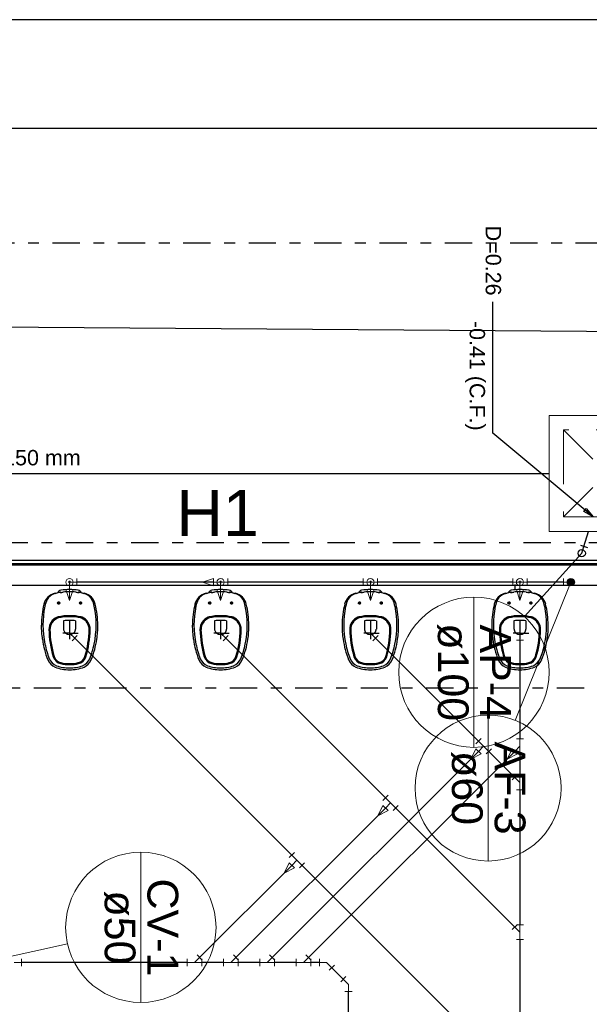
# Model space of a CAD drawing. Header units: millimetres. Extents: x 0 to 354, y 0 to 59.
# Tile 11 of 84: x 25 to 30, y 50 to 59. Entities that reach past the tile are written whole.
import ezdxf

# ---------------------------------------------------------------- set-up
doc = ezdxf.new("R2010")
doc.units = ezdxf.units.MM
doc.linetypes.add('DASHDOT', pattern=[1, 0.5, -0.25, 0, -0.25])
doc.linetypes.add('DASHED', pattern=[0.75, 0.5, -0.25])
for name, color, linetype, lineweight in [('AF-Colunas', 152, 'Continuous', 30), ('AF-Conexões detalhe', 152, 'Continuous', 20), ('AF-Indicação coluna', 2, 'Continuous', 20), ('AF-Textos coluna', 2, 'Continuous', 20), ('AF-Tubos detalhe', 152, 'Continuous', 30), ('AP-Colunas', 196, 'Continuous', 30), ('AP-Indicação coluna', 2, 'Continuous', 20), ('AP-Textos coluna', 2, 'Continuous', 20), ('AP-Textos tubo', 1, 'Continuous', 20), ('AP-Tubos', 196, 'Continuous', 30), ('CV-Conexões detalhe', 32, 'Continuous', 20), ('CV-Indicação coluna', 2, 'Continuous', 20), ('CV-Textos coluna', 2, 'Continuous', 20), ('CV-Tubos detalhe', 32, 'Continuous', 30), ('DI-Detalhes', 1, 'Continuous', 30), ('Simbolos', 3, 'Continuous', 20), ('SIMBOLOS INT', 1, 'Continuous', 30), ('Simbolos_int', 1, 'Continuous', 5), ('TQ-Conexões detalhe', 32, 'Continuous', 20), ('TQ-Tubos detalhe', 32, 'Continuous', 30)]:
    doc.layers.add(name, color=color, linetype=linetype, lineweight=lineweight)
doc.styles.add('Arial', font='arial.ttf')
doc.styles.get("Standard").update_dxf_attribs({"font": 'arial.ttf'})
doc.dimstyles.get("Standard").update_dxf_attribs({"dimtxt": 0.18, "dimasz": 0.18, "dimexe": 0.18, "dimexo": 0.0625, "dimgap": 0.09, "dimtad": 0, "dimtih": 1, "dimtoh": 1, "dimdec": 4, "dimzin": 0, "dimdsep": 46, "dimtxsty": 'Standard', "dimcen": 0.09, "dimadec": 0, "dimazin": 0, "dimtfac": 1, "dimtdec": 4, "dimtofl": 0, "dimtmove": 0, "dimatfit": 3, "dimfxl": 1, "dimtolj": 1, "dimtzin": 0, "dimarcsym": 0})

msp = doc.modelspace()

# ---------------------------------------------------------------- linework, layer by layer
at = {"color": 1}
for p, q in [((41.977, 54.4322), (3.4035, 54.4322)), ((3.4035, 54.4062), (41.977, 54.4062)), ((3.4035, 54.3922), (41.977, 54.3922)), ((30.324, 54.3922), (24.857, 54.3922)), ((24.857, 54.2062), (30.324, 54.2062)), ((29.571, 54.2122), (29.571, 54.1592))]:
    msp.add_line(p, q, dxfattribs=at)
at = {"color": 2}
msp.add_lwpolyline([(0, 59.4), (0, 0), (84.1, 0), (84.1, 59.4)], close=True, dxfattribs=at)
at = {"color": 6}
msp.add_lwpolyline([(2.5, 58.4), (2.5, 1), (83.1, 1), (83.1, 58.4)], close=True, dxfattribs=at)
at = {"color": 1, "linetype": 'Continuous'}
msp.add_lwpolyline([(57.889, 56.3342), (3.4035, 56.7323)], dxfattribs=at)
at = {"layer": 'AF-Colunas', "linetype": 'Continuous', "const_width": 0.0333}
msp.add_lwpolyline([(30.0839, 54.2163, 1), (30.0839, 54.2496, 1)], format="xyb", close=True, dxfattribs=at)
at = {"layer": 'AF-Colunas', "linetype": 'Continuous'}
msp.add_circle((30.0839, 54.2329), 0.0333, dxfattribs=at)
at = {"layer": 'AF-Conexões detalhe', "linetype": 'Continuous'}
for p, q in [((25.5511, 54.2663), (25.5511, 54.1997)), ((26.8038, 54.2663), (26.7038, 54.233)), ((26.8038, 54.2663), (26.8038, 54.1997)), ((26.9371, 54.2663), (26.9371, 54.1997)), ((28.1779, 54.2663), (28.1779, 54.1997)), ((28.3112, 54.2663), (28.3112, 54.1997)), ((29.5507, 54.1995), (29.5507, 54.2662)), ((29.684, 54.2662), (29.684, 54.1995)), ((30.0172, 54.2662), (30.0172, 54.1995)), ((25.4844, 54.233), (25.5511, 54.233)), ((25.4844, 54.233), (25.4844, 54.0663)), ((26.8038, 54.1997), (26.7038, 54.233)), ((26.8704, 54.233), (26.8038, 54.233)), ((26.8704, 54.233), (26.9371, 54.233)), ((26.8704, 54.233), (26.8704, 54.0663)), ((28.2446, 54.233), (28.1779, 54.233)), ((28.2446, 54.233), (28.3112, 54.233)), ((28.2446, 54.233), (28.2446, 54.0663)), ((29.6174, 54.2329), (29.5507, 54.2329)), ((29.6174, 54.2329), (29.684, 54.2329)), ((29.6174, 54.2329), (29.6174, 54.0662)), ((30.0839, 54.2329), (30.0172, 54.2329)), ((25.5178, 54.1663), (25.4511, 54.1663)), ((25.4511, 54.1663), (25.4844, 54.0663)), ((25.5178, 54.1663), (25.4844, 54.0663)), ((26.9038, 54.1663), (26.8371, 54.1663)), ((26.8371, 54.1663), (26.8704, 54.0663)), ((26.9038, 54.1663), (26.8704, 54.0663)), ((28.2779, 54.1663), (28.2112, 54.1663)), ((28.2112, 54.1663), (28.2446, 54.0663)), ((28.2779, 54.1663), (28.2446, 54.0663)), ((29.6507, 54.1662), (29.584, 54.1662)), ((29.584, 54.1662), (29.6174, 54.0662)), ((29.6507, 54.1662), (29.6174, 54.0662))]:
    msp.add_line(p, q, dxfattribs=at)
for centre in [(25.4844, 54.233), (25.4844, 54.233), (25.4844, 54.233), (26.8704, 54.233), (26.8704, 54.233), (26.8704, 54.233), (28.2446, 54.233), (28.2446, 54.233), (28.2446, 54.233), (29.6174, 54.2329), (29.6174, 54.2329), (29.6174, 54.2329), (30.0839, 54.2329), (30.0839, 54.2329)]:
    msp.add_circle(centre, 0.0333, dxfattribs=at)
at = {"layer": 'AF-Indicação coluna'}
for p, q in [((30.0839, 54.2329), (29.5741, 52.9637)), ((29.3244, 53.012), (29.3244, 51.672))]:
    msp.add_line(p, q, dxfattribs=at)
msp.add_circle((29.3244, 52.342), 0.67, dxfattribs=at)
at = {"layer": 'AF-Tubos detalhe'}
for p, q in [((26.8038, 54.233), (25.5511, 54.233)), ((28.1779, 54.233), (26.9371, 54.233)), ((29.5507, 54.2329), (28.3112, 54.233)), ((30.0172, 54.2329), (29.684, 54.2329))]:
    msp.add_line(p, q, dxfattribs=at)
at = {"layer": 'AP-Colunas', "linetype": 'Continuous'}
for p, q in [((30.1724, 54.5725), (30.2359, 54.5523)), ((30.184, 54.4989), (30.2042, 54.5624))]:
    msp.add_line(p, q, dxfattribs=at)
msp.add_circle((30.184, 54.4989), 0.0333, dxfattribs=at)
at = {"layer": 'AP-Indicação coluna'}
for p, q in [((30.184, 54.4989), (29.6581, 53.9178)), ((29.195, 54.0962), (29.195, 52.7162))]:
    msp.add_line(p, q, dxfattribs=at)
msp.add_circle((29.195, 53.4062), 0.69, dxfattribs=at)
at = {"layer": 'AP-Tubos'}
for p, q in [((19.4832, 55.2322), (29.884, 55.2322)), ((30.2042, 54.5624), (30.2476, 54.6992))]:
    msp.add_line(p, q, dxfattribs=at)
at = {"layer": 'CV-Conexões detalhe', "linetype": 'Continuous'}
for p, q in [((24.977, 50.7392), (25.0436, 50.7392)), ((25.0436, 50.7725), (25.0436, 50.7059)), ((26.5636, 50.7725), (26.5636, 50.7059)), ((26.6303, 50.7392), (26.5636, 50.7392)), ((26.6303, 50.7392), (26.6775, 50.7863)), ((26.6303, 50.7392), (26.697, 50.7392)), ((26.6539, 50.8099), (26.701, 50.7628)), ((26.697, 50.7725), (26.697, 50.7059)), ((26.897, 50.7725), (26.897, 50.7059)), ((26.9636, 50.7392), (26.897, 50.7392)), ((26.9636, 50.7392), (27.0108, 50.7863)), ((26.9636, 50.7392), (27.0303, 50.7392)), ((26.9872, 50.8099), (27.0344, 50.7628)), ((27.0303, 50.7725), (27.0303, 50.7059)), ((27.2303, 50.7725), (27.2303, 50.7059)), ((27.297, 50.7392), (27.2303, 50.7392)), ((27.297, 50.7392), (27.3441, 50.7863)), ((27.297, 50.7392), (27.3636, 50.7392)), ((27.3205, 50.8099), (27.3677, 50.7628)), ((27.3636, 50.7725), (27.3636, 50.7059)), ((27.5636, 50.7725), (27.5636, 50.7059)), ((27.6303, 50.7392), (27.5636, 50.7392)), ((27.6303, 50.7392), (27.6774, 50.7863)), ((27.6303, 50.7392), (27.697, 50.7392)), ((27.6539, 50.8099), (27.701, 50.7628)), ((27.697, 50.7725), (27.697, 50.7059)), ((27.7766, 50.7725), (27.7766, 50.7059)), ((27.8433, 50.7392), (27.7766, 50.7392)), ((27.8433, 50.7392), (27.8904, 50.6921)), ((27.914, 50.7156), (27.8669, 50.6685)), ((27.9726, 50.5628), (28.0197, 50.6099)), ((28.0433, 50.5392), (27.9962, 50.5863)), ((28.0766, 50.4725), (28.01, 50.4725)), ((28.0433, 50.5392), (28.0433, 50.4725))]:
    msp.add_line(p, q, dxfattribs=at)
at = {"layer": 'CV-Indicação coluna'}
for p, q in [((26.1383, 51.7526), (26.1383, 50.3726)), ((24.6835, 50.7392), (25.4647, 50.9129))]:
    msp.add_line(p, q, dxfattribs=at)
msp.add_circle((26.1383, 51.0626), 0.69, dxfattribs=at)
at = {"layer": 'CV-Tubos detalhe'}
for p, q in [((29.2368, 52.6791), (27.3441, 50.7863)), ((29.5702, 52.6791), (27.6774, 50.7863)), ((28.3832, 52.1587), (27.0108, 50.7863)), ((27.5235, 51.6324), (26.6775, 50.7863)), ((26.5636, 50.7392), (25.0436, 50.7392)), ((26.897, 50.7392), (26.697, 50.7392)), ((27.2303, 50.7392), (27.0303, 50.7392)), ((27.5636, 50.7392), (27.3636, 50.7392)), ((27.7766, 50.7392), (27.697, 50.7392)), ((27.9962, 50.5863), (27.8904, 50.6921)), ((28.0433, 49.3132), (28.0433, 50.4725))]:
    msp.add_line(p, q, dxfattribs=at)
at = {"layer": 'DI-Detalhes', "color": 2, "linetype": 'DASHDOT', "ltscale": 0.5}
for points in [[(17.9093, 57.3459), (17.9093, 40.53), (30.9782, 40.53), (30.9782, 57.3459), (17.9093, 57.3459)], [(18.5559, 54.5939), (18.5559, 53.2643), (31.1006, 53.2643), (31.1006, 54.5939), (18.5559, 54.5939)]]:
    msp.add_lwpolyline(points, close=True, dxfattribs=at)
at = {"layer": 'Simbolos', "linetype": 'Continuous'}
msp.add_lwpolyline([(29.884, 55.7652), (29.884, 54.6992), (30.95, 54.6992), (30.95, 55.7652), (29.884, 55.7652)], close=True, dxfattribs=at)
at = {"layer": 'SIMBOLOS INT', "linetype": 'Continuous'}
for p, q in [((25.4973, 54.2329), (25.4713, 54.2329)), ((25.4843, 54.2459), (25.4843, 54.2199)), ((26.8833, 54.2329), (26.8573, 54.2329)), ((26.8703, 54.2459), (26.8703, 54.2199)), ((28.2573, 54.2329), (28.2313, 54.2329)), ((28.2443, 54.2459), (28.2443, 54.2199)), ((29.6303, 54.2329), (29.6043, 54.2329)), ((29.6173, 54.2459), (29.6173, 54.2199)), ((25.3513, 54.1319), (25.3963, 54.1409)), ((25.5723, 54.1409), (25.6173, 54.1319)), ((26.7373, 54.1319), (26.7823, 54.1409)), ((26.9583, 54.1409), (27.0033, 54.1319)), ((28.1113, 54.1319), (28.1563, 54.1409)), ((28.3323, 54.1409), (28.3773, 54.1319)), ((29.4843, 54.1319), (29.5293, 54.1409)), ((29.7053, 54.1409), (29.7503, 54.1319)), ((25.3693, 54.0419), (25.3963, 54.0419)), ((25.3843, 54.0559), (25.3843, 54.0289)), ((25.5993, 54.0419), (25.5723, 54.0419)), ((25.5843, 54.0559), (25.5843, 54.0289)), ((26.7553, 54.0419), (26.7823, 54.0419)), ((26.7703, 54.0559), (26.7703, 54.0289)), ((26.9853, 54.0419), (26.9583, 54.0419)), ((26.9703, 54.0559), (26.9703, 54.0289)), ((28.1293, 54.0419), (28.1563, 54.0419)), ((28.1443, 54.0559), (28.1443, 54.0289)), ((28.3593, 54.0419), (28.3323, 54.0419)), ((28.3443, 54.0559), (28.3443, 54.0289)), ((29.5023, 54.0419), (29.5293, 54.0419)), ((29.5173, 54.0559), (29.5173, 54.0289)), ((29.7323, 54.0419), (29.7053, 54.0419)), ((29.7173, 54.0559), (29.7173, 54.0289)), ((25.4843, 53.9259), (25.4843, 53.9159)), ((26.8703, 53.9259), (26.8703, 53.9159)), ((28.2443, 53.9259), (28.2443, 53.9159)), ((29.6173, 53.9259), (29.6173, 53.9159)), ((25.4293, 53.8779), (25.4293, 53.8009)), ((25.4843, 53.8829), (25.4843, 53.7519)), ((25.5393, 53.8779), (25.5393, 53.8009)), ((26.8153, 53.8779), (26.8153, 53.8009)), ((26.8703, 53.8829), (26.8703, 53.7519)), ((26.9253, 53.8779), (26.9253, 53.8009)), ((28.1893, 53.8779), (28.1893, 53.8009)), ((28.2443, 53.8829), (28.2443, 53.7519)), ((28.2993, 53.8779), (28.2993, 53.8009)), ((29.5623, 53.8779), (29.5623, 53.8009)), ((29.6173, 53.8829), (29.6173, 53.7519)), ((29.6723, 53.8779), (29.6723, 53.8009))]:
    msp.add_line(p, q, dxfattribs=at)
at = {"layer": 'SIMBOLOS INT'}
for p, q in [((25.4843, 53.7659), (25.4233, 53.7659)), ((25.4843, 53.7659), (25.5643, 53.7659)), ((25.4843, 53.7659), (25.4843, 53.7109)), ((26.8703, 53.7659), (26.8093, 53.7659)), ((26.8703, 53.7659), (26.9503, 53.7659)), ((26.8703, 53.7659), (26.8703, 53.7109)), ((28.2443, 53.7659), (28.1833, 53.7659)), ((28.2443, 53.7659), (28.3243, 53.7659)), ((28.2443, 53.7659), (28.2443, 53.7109)), ((29.6173, 53.7659), (29.5563, 53.7659)), ((29.6173, 53.7659), (29.6973, 53.7659)), ((29.6173, 53.7659), (29.6173, 53.7109))]:
    msp.add_line(p, q, dxfattribs=at)
at = {"layer": 'SIMBOLOS INT', "linetype": 'Continuous'}
for centre in [(25.3843, 54.0419), (25.5843, 54.0419), (26.7703, 54.0419), (26.9703, 54.0419), (28.1443, 54.0419), (28.3443, 54.0419), (29.5173, 54.0419), (29.7173, 54.0419)]:
    msp.add_circle(centre, 0.01, dxfattribs=at)
for centre, radius, start, end in [((25.3783, 53.9999), 0.1339, 134.594, 166.176), ((25.3743, 54.0199), 0.1108, 102.232, 150.2), ((25.3773, 54.0029), 0.1311, 101.567, 135.171), ((25.3853, 54.0279), 0.1051, 99.531, 108.882), ((25.4713, 53.7259), 0.4191, 100.909, 104.325), ((25.4113, 54.1219), 0.0381, 100.728, 157.436), ((25.4013, 54.0849), 0.0533, 95.148, 100.909), ((25.4003, 54.1229), 0.0186, 64.764, 102.555), ((25.3743, 54.3909), 0.2538, 275.14767, 281.9677), ((25.4873, 53.6479), 0.5183, 90.322, 99.205), ((25.4713, 53.7259), 0.4191, 88.177, 96.047), ((25.4973, 53.7259), 0.4191, 83.952, 91.823), ((25.4813, 53.6479), 0.5183, 80.795, 89.677), ((25.5943, 54.3909), 0.2538, 258.032, 264.852), ((25.5683, 54.1229), 0.0186, 77.445, 115.235), ((25.5573, 54.1219), 0.0381, 22.564, 79.271), ((25.5673, 54.0849), 0.0533, 79.09, 84.852), ((25.4973, 53.7259), 0.4191, 75.675, 79.09), ((25.5833, 54.0279), 0.1051, 71.117, 80.469), ((25.5913, 54.0029), 0.1311, 44.828, 78.433), ((25.5943, 54.0199), 0.1108, 29.8, 77.768), ((25.5903, 53.9999), 0.1339, 13.824, 45.405), ((26.7643, 53.9999), 0.1339, 134.594, 166.176), ((26.7603, 54.0199), 0.1108, 102.232, 150.2), ((26.7633, 54.0029), 0.1311, 101.567, 135.171), ((26.7713, 54.0279), 0.1051, 99.531, 108.882), ((26.8573, 53.7259), 0.4191, 100.909, 104.325), ((26.7973, 54.1219), 0.0381, 100.728, 157.436), ((26.7873, 54.0849), 0.0533, 95.148, 100.909), ((26.7863, 54.1229), 0.0186, 64.764, 102.555), ((26.7603, 54.3909), 0.2538, 275.14767, 281.9677), ((26.8733, 53.6479), 0.5183, 90.322, 99.205), ((26.8573, 53.7259), 0.4191, 88.177, 96.047), ((26.8833, 53.7259), 0.4191, 83.952, 91.823), ((26.8673, 53.6479), 0.5183, 80.795, 89.677), ((26.9803, 54.3909), 0.2538, 258.032, 264.852), ((26.9543, 54.1229), 0.0186, 77.445, 115.235), ((26.9433, 54.1219), 0.0381, 22.564, 79.271), ((26.9533, 54.0849), 0.0533, 79.09, 84.852), ((26.8833, 53.7259), 0.4191, 75.675, 79.09), ((26.9693, 54.0279), 0.1051, 71.117, 80.469), ((26.9773, 54.0029), 0.1311, 44.828, 78.433), ((26.9803, 54.0199), 0.1108, 29.8, 77.768), ((26.9763, 53.9999), 0.1339, 13.824, 45.405), ((28.1383, 53.9999), 0.1339, 134.594, 166.176), ((28.1343, 54.0199), 0.1108, 102.232, 150.2), ((28.1373, 54.0029), 0.1311, 101.567, 135.171), ((28.1453, 54.0279), 0.1051, 99.531, 108.882), ((28.2313, 53.7259), 0.4191, 100.909, 104.325), ((28.1713, 54.1219), 0.0381, 100.728, 157.436), ((28.1613, 54.0849), 0.0533, 95.148, 100.909), ((28.1603, 54.1229), 0.0186, 64.764, 102.555), ((28.1343, 54.3909), 0.2538, 275.14767, 281.9677), ((28.2473, 53.6479), 0.5183, 90.322, 99.205), ((28.2313, 53.7259), 0.4191, 88.177, 96.047), ((28.2573, 53.7259), 0.4191, 83.952, 91.823), ((28.2413, 53.6479), 0.5183, 80.795, 89.677), ((28.3543, 54.3909), 0.2538, 258.032, 264.852), ((28.3283, 54.1229), 0.0186, 77.445, 115.235), ((28.3173, 54.1219), 0.0381, 22.564, 79.271), ((28.3273, 54.0849), 0.0533, 79.09, 84.852), ((28.2573, 53.7259), 0.4191, 75.675, 79.09), ((28.3433, 54.0279), 0.1051, 71.117, 80.469), ((28.3513, 54.0029), 0.1311, 44.828, 78.433), ((28.3543, 54.0199), 0.1108, 29.8, 77.768), ((28.3503, 53.9999), 0.1339, 13.824, 45.405), ((29.5113, 53.9999), 0.1339, 134.594, 166.176), ((29.5073, 54.0199), 0.1108, 102.232, 150.2), ((29.5103, 54.0029), 0.1311, 101.567, 135.171), ((29.5183, 54.0279), 0.1051, 99.531, 108.882), ((29.6043, 53.7259), 0.4191, 100.909, 104.325), ((29.5443, 54.1219), 0.0381, 100.728, 157.436), ((29.5343, 54.0849), 0.0533, 95.148, 100.909), ((29.5333, 54.1229), 0.0186, 64.764, 102.555), ((29.5073, 54.3909), 0.2538, 275.14767, 281.9677), ((29.6203, 53.6479), 0.5183, 90.322, 99.205), ((29.6043, 53.7259), 0.4191, 88.177, 96.047), ((29.6303, 53.7259), 0.4191, 83.952, 91.823), ((29.6143, 53.6479), 0.5183, 80.795, 89.677), ((29.7273, 54.3909), 0.2538, 258.032, 264.852), ((29.7013, 54.1229), 0.0186, 77.445, 115.235), ((29.6903, 54.1219), 0.0381, 22.564, 79.271), ((29.7003, 54.0849), 0.0533, 79.09, 84.852), ((29.6303, 53.7259), 0.4191, 75.675, 79.09), ((29.7163, 54.0279), 0.1051, 71.117, 80.469), ((29.7243, 54.0029), 0.1311, 44.828, 78.433), ((29.7273, 54.0199), 0.1108, 29.8, 77.768), ((29.7233, 53.9999), 0.1339, 13.824, 45.405), ((26.0953, 53.8319), 0.8698, 166.693, 179.591), ((26.0993, 53.8399), 0.8592, 168.471, 191.749), ((25.4713, 53.9779), 0.2158, 153.276, 170.951), ((25.4973, 53.9779), 0.2158, 9.049, 26.724), ((24.8693, 53.8399), 0.8592, 348.2507, 11.529), ((24.8733, 53.8319), 0.8698, 0.4091, 13.307), ((27.4813, 53.8319), 0.8698, 166.693, 179.591), ((27.4853, 53.8399), 0.8592, 168.471, 191.749), ((26.8573, 53.9779), 0.2158, 153.276, 170.951), ((26.8833, 53.9779), 0.2158, 9.049, 26.724), ((26.2553, 53.8399), 0.8592, 348.2507, 11.529), ((26.2593, 53.8319), 0.8698, 0.4091, 13.307), ((28.8553, 53.8319), 0.8698, 166.693, 179.591), ((28.8593, 53.8399), 0.8592, 168.471, 191.749), ((28.2313, 53.9779), 0.2158, 153.276, 170.951), ((28.2573, 53.9779), 0.2158, 9.049, 26.724), ((27.6293, 53.8399), 0.8592, 348.2507, 11.529), ((27.6333, 53.8319), 0.8698, 0.4091, 13.307), ((30.2283, 53.8319), 0.8698, 166.693, 179.591), ((30.2323, 53.8399), 0.8592, 168.471, 191.749), ((29.6043, 53.9779), 0.2158, 153.276, 170.951), ((29.6303, 53.9779), 0.2158, 9.049, 26.724), ((29.0023, 53.8399), 0.8592, 348.2507, 11.529), ((29.0063, 53.8319), 0.8698, 0.4091, 13.307), ((25.4163, 53.7989), 0.1211, 112.531, 180.215), ((25.3933, 53.8529), 0.0627, 103.585, 112.531), ((25.3933, 53.8529), 0.0533, 103.585, 112.531), ((25.4803, 53.4939), 0.4317, 89.466, 103.585), ((25.4803, 53.4939), 0.4224, 89.466, 103.585), ((25.4883, 53.4939), 0.4317, 76.415, 90.533), ((25.4883, 53.4939), 0.4224, 76.415, 90.533), ((25.5753, 53.8529), 0.0533, 67.469, 76.415), ((25.5753, 53.8529), 0.0627, 67.469, 76.415), ((25.5523, 53.7989), 0.1211, 359.7847, 67.469), ((26.8023, 53.7989), 0.1211, 112.531, 180.215), ((26.7793, 53.8529), 0.0627, 103.585, 112.531), ((26.7793, 53.8529), 0.0533, 103.585, 112.531), ((26.8663, 53.4939), 0.4317, 89.466, 103.585), ((26.8663, 53.4939), 0.4224, 89.466, 103.585), ((26.8743, 53.4939), 0.4317, 76.415, 90.533), ((26.8743, 53.4939), 0.4224, 76.415, 90.533), ((26.9613, 53.8529), 0.0533, 67.469, 76.415), ((26.9613, 53.8529), 0.0627, 67.469, 76.415), ((26.9383, 53.7989), 0.1211, 359.7847, 67.469), ((28.1763, 53.7989), 0.1211, 112.531, 180.215), ((28.1533, 53.8529), 0.0627, 103.585, 112.531), ((28.1533, 53.8529), 0.0533, 103.585, 112.531), ((28.2403, 53.4939), 0.4317, 89.466, 103.585), ((28.2403, 53.4939), 0.4224, 89.466, 103.585), ((28.2483, 53.4939), 0.4317, 76.415, 90.533), ((28.2483, 53.4939), 0.4224, 76.415, 90.533), ((28.3353, 53.8529), 0.0533, 67.469, 76.415), ((28.3353, 53.8529), 0.0627, 67.469, 76.415), ((28.3123, 53.7989), 0.1211, 359.7847, 67.469), ((29.5493, 53.7989), 0.1211, 112.531, 180.215), ((29.5263, 53.8529), 0.0627, 103.585, 112.531), ((29.5263, 53.8529), 0.0533, 103.585, 112.531), ((29.6133, 53.4939), 0.4317, 89.466, 103.585), ((29.6133, 53.4939), 0.4224, 89.466, 103.585), ((29.6213, 53.4939), 0.4317, 76.415, 90.533), ((29.6213, 53.4939), 0.4224, 76.415, 90.533), ((29.7083, 53.8529), 0.0533, 67.469, 76.415), ((29.7083, 53.8529), 0.0627, 67.469, 76.415), ((29.6853, 53.7989), 0.1211, 359.7847, 67.469), ((26.0913, 53.8369), 0.8667, 179.924, 188.416), ((25.4163, 53.7989), 0.1118, 112.531, 180.187), ((25.4853, 53.5459), 0.3367, 90.206, 99.552), ((25.4833, 53.5459), 0.3367, 80.448, 89.793), ((25.5523, 53.7989), 0.1118, 359.8127, 67.469), ((24.8773, 53.8369), 0.8667, 351.5837, 0.0753), ((27.4773, 53.8369), 0.8667, 179.924, 188.416), ((26.8023, 53.7989), 0.1118, 112.531, 180.187), ((26.8713, 53.5459), 0.3367, 90.206, 99.552), ((26.8693, 53.5459), 0.3367, 80.448, 89.793), ((26.9383, 53.7989), 0.1118, 359.8127, 67.469), ((26.2633, 53.8369), 0.8667, 351.5837, 0.0753), ((28.8513, 53.8369), 0.8667, 179.924, 188.416), ((28.1763, 53.7989), 0.1118, 112.531, 180.187), ((28.2453, 53.5459), 0.3367, 90.206, 99.552), ((28.2433, 53.5459), 0.3367, 80.448, 89.793), ((28.3123, 53.7989), 0.1118, 359.8127, 67.469), ((27.6373, 53.8369), 0.8667, 351.5837, 0.0753), ((30.2243, 53.8369), 0.8667, 179.924, 188.416), ((29.5493, 53.7989), 0.1118, 112.531, 180.187), ((29.6183, 53.5459), 0.3367, 90.206, 99.552), ((29.6163, 53.5459), 0.3367, 80.448, 89.793), ((29.6853, 53.7989), 0.1118, 359.8127, 67.469), ((29.0103, 53.8369), 0.8667, 351.5837, 0.0753), ((26.2113, 53.8129), 0.9163, 180.905, 196.827), ((26.2113, 53.8129), 0.907, 180.909, 196.815), ((24.7573, 53.8129), 0.907, 343.1847, 359.0907), ((24.7573, 53.8129), 0.9163, 343.1727, 359.0947), ((27.5973, 53.8129), 0.9163, 180.905, 196.827), ((27.5973, 53.8129), 0.907, 180.909, 196.815), ((26.1433, 53.8129), 0.907, 343.1847, 359.0907), ((26.1433, 53.8129), 0.9163, 343.1727, 359.0947), ((28.9713, 53.8129), 0.9163, 180.905, 196.827), ((28.9713, 53.8129), 0.907, 180.909, 196.815), ((27.5173, 53.8129), 0.907, 343.1847, 359.0907), ((27.5173, 53.8129), 0.9163, 343.1727, 359.0947), ((30.3443, 53.8129), 0.9163, 180.905, 196.827), ((30.3443, 53.8129), 0.907, 180.909, 196.815), ((28.8903, 53.8129), 0.907, 343.1847, 359.0907), ((28.8903, 53.8129), 0.9163, 343.1727, 359.0947), ((25.9873, 53.8089), 0.7591, 187.447, 202.375), ((26.0813, 53.8319), 0.8396, 191.49, 201.074), ((24.8873, 53.8319), 0.8396, 338.9257, 348.5097), ((24.9813, 53.8089), 0.7591, 337.6247, 352.5527), ((27.3733, 53.8089), 0.7591, 187.447, 202.375), ((27.4673, 53.8319), 0.8396, 191.49, 201.074), ((26.2733, 53.8319), 0.8396, 338.9257, 348.5097), ((26.3673, 53.8089), 0.7591, 337.6247, 352.5527), ((28.7473, 53.8089), 0.7591, 187.447, 202.375), ((28.8413, 53.8319), 0.8396, 191.49, 201.074), ((27.6473, 53.8319), 0.8396, 338.9257, 348.5097), ((27.7413, 53.8089), 0.7591, 337.6247, 352.5527), ((30.1203, 53.8089), 0.7591, 187.447, 202.375), ((30.2143, 53.8319), 0.8396, 191.49, 201.074), ((29.0203, 53.8319), 0.8396, 338.9257, 348.5097), ((29.1143, 53.8089), 0.7591, 337.6247, 352.5527), ((25.4243, 53.5779), 0.0952, 199.084, 256.642), ((25.4243, 53.5779), 0.0859, 199.203, 256.685), ((25.5443, 53.5779), 0.0859, 283.3147, 340.7967), ((25.5443, 53.5779), 0.0952, 283.3577, 340.9157), ((26.8103, 53.5779), 0.0952, 199.084, 256.642), ((26.8103, 53.5779), 0.0859, 199.203, 256.685), ((26.9303, 53.5779), 0.0859, 283.3147, 340.7967), ((26.9303, 53.5779), 0.0952, 283.3577, 340.9157), ((28.1843, 53.5779), 0.0952, 199.084, 256.642), ((28.1843, 53.5779), 0.0859, 199.203, 256.685), ((28.3043, 53.5779), 0.0859, 283.3147, 340.7967), ((28.3043, 53.5779), 0.0952, 283.3577, 340.9157), ((29.5573, 53.5779), 0.0952, 199.084, 256.642), ((29.5573, 53.5779), 0.0859, 199.203, 256.685), ((29.6773, 53.5779), 0.0859, 283.3147, 340.7967), ((29.6773, 53.5779), 0.0952, 283.3577, 340.9157), ((25.3343, 53.5399), 0.0533, 202.375, 206.053), ((25.4053, 53.5729), 0.1312, 204.091, 245.766), ((25.4133, 53.5819), 0.1261, 203.861, 247.296), ((25.4793, 53.7849), 0.3554, 248.807, 270.78468), ((25.4803, 53.8159), 0.3694, 251.696, 270.62068), ((25.4793, 53.7929), 0.3168, 255.832, 270.87167), ((25.4793, 53.7929), 0.3075, 255.819, 270.87167), ((25.4883, 53.8159), 0.3694, 269.379, 288.3037), ((25.4893, 53.7849), 0.3554, 269.215, 291.1927), ((25.4893, 53.7929), 0.3168, 269.128, 284.1677), ((25.4893, 53.7929), 0.3075, 269.128, 284.1807), ((25.5553, 53.5819), 0.1261, 292.7037, 336.1387), ((25.5633, 53.5729), 0.1312, 294.2337, 335.9087), ((25.6343, 53.5399), 0.0533, 333.9467, 337.6247), ((26.7203, 53.5399), 0.0533, 202.375, 206.053), ((26.7913, 53.5729), 0.1312, 204.091, 245.766), ((26.7993, 53.5819), 0.1261, 203.861, 247.296), ((26.8653, 53.7849), 0.3554, 248.807, 270.78468), ((26.8663, 53.8159), 0.3694, 251.696, 270.62068), ((26.8653, 53.7929), 0.3168, 255.832, 270.87167), ((26.8653, 53.7929), 0.3075, 255.819, 270.87167), ((26.8743, 53.8159), 0.3694, 269.379, 288.3037), ((26.8753, 53.7849), 0.3554, 269.215, 291.1927), ((26.8753, 53.7929), 0.3168, 269.128, 284.1677), ((26.8753, 53.7929), 0.3075, 269.128, 284.1807), ((26.9413, 53.5819), 0.1261, 292.7037, 336.1387), ((26.9493, 53.5729), 0.1312, 294.2337, 335.9087), ((27.0203, 53.5399), 0.0533, 333.9467, 337.6247), ((28.0943, 53.5399), 0.0533, 202.375, 206.053), ((28.1653, 53.5729), 0.1312, 204.091, 245.766), ((28.1733, 53.5819), 0.1261, 203.861, 247.296), ((28.2393, 53.7849), 0.3554, 248.807, 270.78468), ((28.2403, 53.8159), 0.3694, 251.696, 270.62068), ((28.2393, 53.7929), 0.3168, 255.832, 270.87167), ((28.2393, 53.7929), 0.3075, 255.819, 270.87167), ((28.2483, 53.8159), 0.3694, 269.379, 288.3037), ((28.2493, 53.7849), 0.3554, 269.215, 291.1927), ((28.2493, 53.7929), 0.3168, 269.128, 284.1677), ((28.2493, 53.7929), 0.3075, 269.128, 284.1807), ((28.3153, 53.5819), 0.1261, 292.7037, 336.1387), ((28.3233, 53.5729), 0.1312, 294.2337, 335.9087), ((28.3943, 53.5399), 0.0533, 333.9467, 337.6247), ((29.4673, 53.5399), 0.0533, 202.375, 206.053), ((29.5383, 53.5729), 0.1312, 204.091, 245.766), ((29.5463, 53.5819), 0.1261, 203.861, 247.296), ((29.6123, 53.7849), 0.3554, 248.807, 270.78468), ((29.6133, 53.8159), 0.3694, 251.696, 270.62068), ((29.6123, 53.7929), 0.3168, 255.832, 270.87167), ((29.6123, 53.7929), 0.3075, 255.819, 270.87167), ((29.6213, 53.8159), 0.3694, 269.379, 288.3037), ((29.6223, 53.7849), 0.3554, 269.215, 291.1927), ((29.6223, 53.7929), 0.3168, 269.128, 284.1677), ((29.6223, 53.7929), 0.3075, 269.128, 284.1807), ((29.6883, 53.5819), 0.1261, 292.7037, 336.1387), ((29.6963, 53.5729), 0.1312, 294.2337, 335.9087), ((29.7673, 53.5399), 0.0533, 333.9467, 337.6247)]:
    msp.add_arc(centre, radius, start, end, dxfattribs=at)
at = {"layer": 'SIMBOLOS INT'}
for centre, radius, start, end in [((25.4563, 53.8009), 0.0267, 180, 193.116), ((25.4833, 53.8069), 0.055, 193.116, 270.43867), ((25.4853, 53.8069), 0.055, 269.561, 346.8837), ((25.5123, 53.8009), 0.0267, 346.8837, 359.9997), ((26.8423, 53.8009), 0.0267, 180, 193.116), ((26.8693, 53.8069), 0.055, 193.116, 270.43867), ((26.8713, 53.8069), 0.055, 269.561, 346.8837), ((26.8983, 53.8009), 0.0267, 346.8837, 359.9997), ((28.2163, 53.8009), 0.0267, 180, 193.116), ((28.2433, 53.8069), 0.055, 193.116, 270.43867), ((28.2453, 53.8069), 0.055, 269.561, 346.8837), ((28.2723, 53.8009), 0.0267, 346.8837, 359.9997), ((29.5893, 53.8009), 0.0267, 180, 193.116), ((29.6163, 53.8069), 0.055, 193.116, 270.43867), ((29.6183, 53.8069), 0.055, 269.561, 346.8837), ((29.6453, 53.8009), 0.0267, 346.8837, 359.9997)]:
    msp.add_arc(centre, radius, start, end, dxfattribs=at)
at = {"layer": 'Simbolos_int', "linetype": 'DASHED'}
for p, q in [((30.817, 54.8322), (30.017, 55.6322)), ((30.817, 55.6322), (30.017, 54.8322))]:
    msp.add_line(p, q, dxfattribs=at)
msp.add_lwpolyline([(30.017, 55.6322), (30.017, 54.8322), (30.817, 54.8322), (30.817, 55.6322), (30.017, 55.6322)], close=True, dxfattribs=at)
at = {"layer": 'TQ-Conexões detalhe', "linetype": 'Continuous'}
for p, q in [((25.4843, 53.7659), (25.5314, 53.7187)), ((25.555, 53.7423), (25.5079, 53.6951)), ((26.8703, 53.7659), (26.9174, 53.7187)), ((26.941, 53.7423), (26.8939, 53.6951)), ((28.2443, 53.7659), (28.2914, 53.7187)), ((28.315, 53.7423), (28.2679, 53.6951)), ((29.6173, 53.7659), (29.6173, 53.6992)), ((29.6506, 53.6992), (29.584, 53.6992)), ((29.2133, 52.7498), (29.2604, 52.7969)), ((29.284, 52.7262), (29.2368, 52.7733)), ((29.6506, 52.7929), (29.584, 52.7929)), ((29.6173, 52.7262), (29.6173, 52.7929)), ((29.2133, 52.7026), (29.1661, 52.6083)), ((29.2604, 52.6555), (29.1661, 52.6083)), ((29.2604, 52.6555), (29.2133, 52.7026)), ((29.284, 52.7262), (29.2368, 52.6791)), ((29.284, 52.7262), (29.3311, 52.6791)), ((29.3547, 52.7026), (29.3075, 52.6555)), ((29.5466, 52.7026), (29.4995, 52.6083)), ((29.5937, 52.6555), (29.4995, 52.6083)), ((29.5937, 52.6555), (29.5466, 52.7026)), ((29.6173, 52.7262), (29.5702, 52.6791)), ((29.6506, 52.6595), (29.584, 52.6595)), ((29.6173, 52.7262), (29.6173, 52.6595)), ((29.5466, 52.4164), (29.5937, 52.4636)), ((29.6506, 52.4595), (29.584, 52.4595)), ((29.6173, 52.3929), (29.6173, 52.4595)), ((29.6173, 52.3929), (29.5702, 52.44)), ((29.6173, 52.3929), (29.6173, 52.3262)), ((28.3596, 52.2294), (28.4067, 52.2766)), ((29.6506, 52.3262), (29.584, 52.3262)), ((28.4303, 52.2059), (28.3832, 52.253)), ((28.4303, 52.2059), (28.3832, 52.1587)), ((28.4303, 52.2059), (28.4774, 52.1587)), ((28.3596, 52.1823), (28.3125, 52.088)), ((28.4067, 52.1352), (28.3125, 52.088)), ((28.4067, 52.1352), (28.3596, 52.1823)), ((28.501, 52.1823), (28.4539, 52.1352)), ((27.4999, 51.7031), (27.5471, 51.7502)), ((27.4999, 51.656), (27.4528, 51.5617)), ((27.5471, 51.6088), (27.4999, 51.656)), ((27.5706, 51.6795), (27.5235, 51.7267)), ((27.5706, 51.6795), (27.5235, 51.6324)), ((27.5706, 51.6795), (27.6178, 51.6324)), ((27.6413, 51.656), (27.5942, 51.6088)), ((27.5471, 51.6088), (27.4528, 51.5617)), ((29.5466, 51.0424), (29.5937, 51.0896)), ((29.6173, 51.0189), (29.5702, 51.066)), ((29.6506, 51.0855), (29.584, 51.0855)), ((29.6173, 51.0189), (29.6173, 51.0855)), ((29.6173, 51.0189), (29.6173, 50.9522)), ((29.6506, 50.9522), (29.584, 50.9522))]:
    msp.add_line(p, q, dxfattribs=at)
at = {"layer": 'TQ-Tubos detalhe'}
for p, q in [((25.5314, 53.7187), (27.5235, 51.7267)), ((26.9174, 53.7187), (28.3832, 52.253)), ((28.2914, 53.7187), (29.2368, 52.7733)), ((29.6173, 53.6992), (29.6173, 52.7929)), ((29.3311, 52.6791), (29.5702, 52.44)), ((29.6173, 52.6595), (29.6173, 52.4595)), ((29.6173, 52.3262), (29.6173, 51.0855)), ((28.4774, 52.1587), (29.5702, 51.066)), ((27.6178, 51.6324), (29.5702, 49.68)), ((29.6173, 50.9522), (29.6173, 49.6995))]:
    msp.add_line(p, q, dxfattribs=at)

# ---------------------------------------------------------------- texts
at = {"layer": 'AF-Textos coluna', "char_height": 0.2824, "attachment_point": 8, "rotation": 270, "line_spacing_factor": 0.798, "style": 'Arial'}
for s, insert, width in [('AF-3', (29.3812, 52.3422), 1.35552), ('ø60', (28.9852, 52.3422), 1.01664)]:
    msp.add_mtext(s, dxfattribs=dict(at, insert=insert, width=width))
at = {"layer": 'AF-Tubos detalhe', "char_height": 0.1412, "attachment_point": 9, "rotation": 270, "line_spacing_factor": 0.798, "style": 'Arial'}
for s, insert, width in [('D=0.26', (29.3006, 56.8662), 1.01664), ('-0.41 (C.F.)', (29.113, 55.6252), 2.03328)]:
    msp.add_mtext(s, dxfattribs=dict(at, insert=insert, width=width))
at = {"layer": 'AP-Textos coluna', "char_height": 0.2824, "width": 1.35552, "attachment_point": 8, "rotation": 270, "line_spacing_factor": 0.798, "style": 'Arial'}
for s, insert in [('ø100', (28.8562, 53.4062)), ('AP-4', (29.2512, 53.4062))]:
    msp.add_mtext(s, dxfattribs=dict(at, insert=insert))
at = {"layer": 'AP-Textos tubo', "insert": (24.754, 55.3028), "char_height": 0.1412, "width": 1.18608, "attachment_point": 7, "rotation": 0.00021, "line_spacing_factor": 0.798, "style": 'Arial'}
msp.add_mtext('ø150 mm', dxfattribs=at)
at = {"layer": 'CV-Textos coluna', "char_height": 0.2824, "attachment_point": 8, "rotation": 270, "line_spacing_factor": 0.798, "style": 'Arial'}
for s, insert, width in [('ø50', (25.7992, 51.0622), 1.01664), ('CV-1', (26.1952, 51.0622), 1.35552)]:
    msp.add_mtext(s, dxfattribs=dict(at, insert=insert, width=width))
at = {"layer": 'DI-Detalhes', "color": 2, "insert": (26.8428, 54.657), "char_height": 0.4236, "width": 1.01664, "attachment_point": 8, "line_spacing_factor": 0.798, "style": 'Arial'}
msp.add_mtext('H1', dxfattribs=at)

# ---------------------------------------------------------------- leaders
at = {"layer": 'AF-Tubos detalhe'}
msp.add_leader([(30.2893, 54.8322), (29.3696, 55.6018), (29.3696, 56.8097)], dimstyle='Standard', override={"dimasz": 0.1, "dimldrblk": 'CLOSED'}, dxfattribs=at)

doc.saveas('drawing.dxf')
